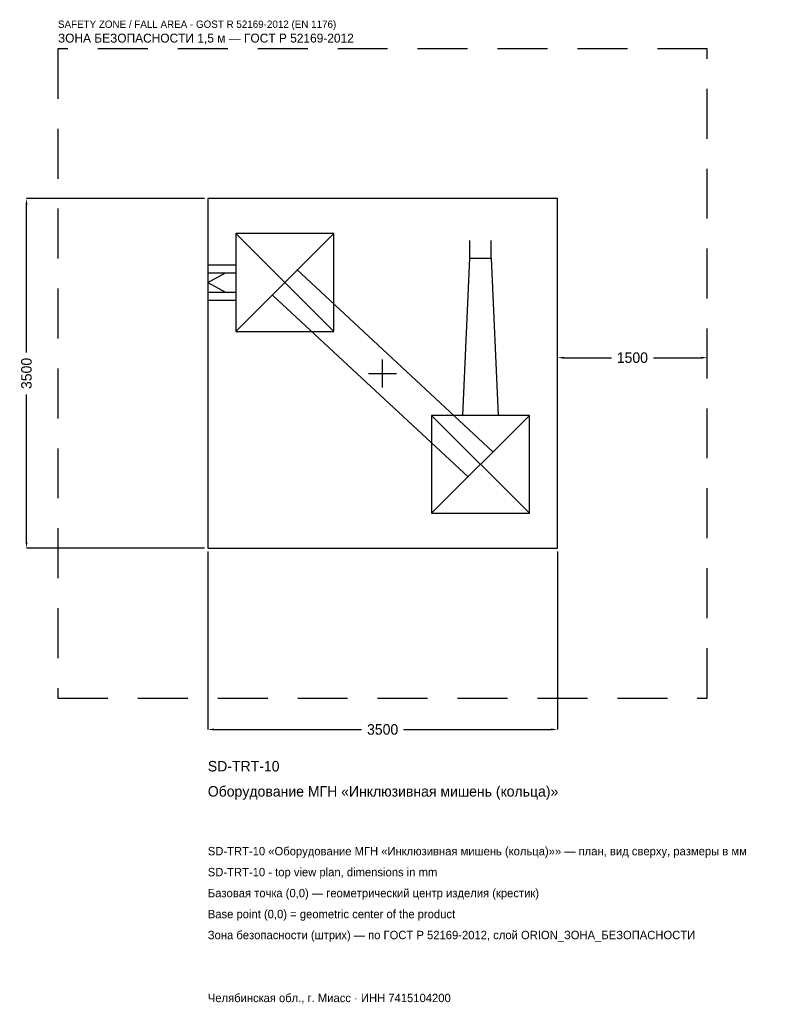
# Model space of a CAD drawing. Header units: metres. Extents: x -3633 to 3851, y -6317 to 3542.
import ezdxf

# ---------------------------------------------------------------- set-up
doc = ezdxf.new("R2010")
doc.units = ezdxf.units.M
doc.linetypes.add('DASHED', pattern=[800, 500, -300])
for name, color, linetype in [('ORION_ДАННЫЕ', 3, 'Continuous'), ('ORION_ЗОНА_БЕЗОПАСНОСТИ', 1, 'Continuous'), ('ORION_КОНТУР', 7, 'Continuous'), ('ORION_РАЗМЕРЫ', 8, 'Continuous')]:
    doc.layers.add(name, color=color, linetype=linetype)
doc.dimstyles.new('ORION', dxfattribs={"dimtxt": 105, "dimasz": 63, "dimexe": 1.25, "dimexo": 31.5, "dimtad": 1, "dimdec": 0, "dimcen": 2.5, "dimazin": 3, "dimtfac": 1, "dimtmove": 0, "dimatfit": 3, "dimarcsym": 0})

# ---------------------------------------------------------------- blocks, each defined once
blk = doc.blocks.new('_CLOSEDFILLED')
at = {"color": 0, "linetype": 'BYBLOCK'}
blk.add_solid([(-1, 0.16), (0, 0), (-1, -0.16)], dxfattribs=at)
blk = doc.blocks.new('*D1')
for p, q in [((-1750, -1781.5), (-1750, -3565)), ((1750, -1781.5), (1750, -3565)), ((-1687, -3565), (-210, -3565)), ((210, -3565), (1687, -3565))]:
    blk.add_line(p, q)
at = {"layer": 'Defpoints'}
for p in [(-1750, -1750), (1750, -1750), (-1750, -3565)]:
    blk.add_point(p, dxfattribs=at)
at = {"layer": 'ORION_РАЗМЕРЫ', "xscale": 63, "yscale": 63, "rotation": 180}
blk.add_blockref('_CLOSEDFILLED', (-1750, -3565), dxfattribs=at)
at = {"layer": 'ORION_РАЗМЕРЫ', "xscale": 63, "yscale": 63}
blk.add_blockref('_CLOSEDFILLED', (1750, -3565), dxfattribs=at)
at = {"layer": 'ORION_РАЗМЕРЫ', "insert": (0, -3565), "char_height": 105, "attachment_point": 5}
blk.add_mtext('3500', dxfattribs=at)
blk = doc.blocks.new('*D2')
for p, q in [((-1781.5, 1750), (-3565, 1750)), ((-3565, 210), (-3565, 1687)), ((-3565, -1687), (-3565, -210)), ((-1781.5, -1750), (-3565, -1750))]:
    blk.add_line(p, q)
at = {"layer": 'Defpoints'}
for p in [(-1750, 1750), (-3565, -1750), (-1750, -1750)]:
    blk.add_point(p, dxfattribs=at)
at = {"layer": 'ORION_РАЗМЕРЫ', "xscale": 63, "yscale": 63}
for p, rotation in [((-3565, 1750), 90), ((-3565, -1750), 270)]:
    blk.add_blockref('_CLOSEDFILLED', p, dxfattribs=dict(at, rotation=rotation))
at = {"layer": 'ORION_РАЗМЕРЫ', "insert": (-3565, 0), "char_height": 105, "attachment_point": 5, "rotation": 90}
blk.add_mtext('3500', dxfattribs=at)
blk = doc.blocks.new('*D3')
for p, q in [((1750, 31.5), (1750, 157.5)), ((1813, 157.5), (2290, 157.5)), ((2710, 157.5), (3187, 157.5)), ((3250, 31.5), (3250, 157.5))]:
    blk.add_line(p, q)
at = {"layer": 'Defpoints'}
for p in [(1750, 157.5), (1750, 0), (3250, 0)]:
    blk.add_point(p, dxfattribs=at)
at = {"layer": 'ORION_РАЗМЕРЫ', "xscale": 63, "yscale": 63, "rotation": 180}
blk.add_blockref('_CLOSEDFILLED', (1750, 157.5), dxfattribs=at)
at = {"layer": 'ORION_РАЗМЕРЫ', "xscale": 63, "yscale": 63}
blk.add_blockref('_CLOSEDFILLED', (3250, 157.5), dxfattribs=at)
at = {"layer": 'ORION_РАЗМЕРЫ', "insert": (2500, 157.5), "char_height": 105, "attachment_point": 5}
blk.add_mtext('1500', dxfattribs=at)
blk = doc.blocks.new('ОРИОН SD-TRT-10 Оборудование МГН Инклюзивная мишень (кольца)')
at = {"layer": 'ORION_ЗОНА_БЕЗОПАСНОСТИ', "linetype": 'DASHED'}
blk.add_lwpolyline([(-3250, -3250), (3250, -3250), (3250, 3250), (-3250, 3250)], close=True, dxfattribs=at)
at = {"layer": 'ORION_КОНТУР'}
for p, q in [((-1470, 420), (-490, 1400)), ((-1470, 1400), (-490, 420)), ((874.2, 1155), (874.2, 1331.4)), ((1085.8, 1155), (1085.8, 1331.4)), ((-1750, 1086.4), (-1470, 1086.4)), ((-1750, 1007), (-1470, 1007)), ((-1750, 910), (-1573.6, 1007)), ((-860, 1039.3), (1100, -780.7)), ((-1750, 910), (-1573.6, 813)), ((-1750, 813), (-1470, 813)), ((-1750, 733.6), (-1470, 733.6)), ((-1100, 780.7), (860, -1039.3)), ((490, -1400), (1470, -420)), ((490, -420), (1470, -1400))]:
    blk.add_line(p, q, dxfattribs=at)
for points in [[(-1750, -1750), (1750, -1750), (1750, 1750), (-1750, 1750)], [(-1470, 420), (-490, 420), (-490, 1400), (-1470, 1400)], [(490, -1400), (1470, -1400), (1470, -420), (490, -420)]]:
    blk.add_lwpolyline(points, close=True, dxfattribs=at)
blk.add_lwpolyline([(803.6, -420), (874.2, 1155), (1085.8, 1155), (1156.4, -420)], dxfattribs=at)
at = {"layer": 'ORION_РАЗМЕРЫ'}
for p, q in [((0, -140), (0, 140)), ((-140, 0), (140, 0))]:
    blk.add_line(p, q, dxfattribs=at)
at = {"layer": 'ORION_ДАННЫЕ'}
for tag, p in [('АРТИКУЛ', (-1750, -3985)), ('НАИМЕНОВАНИЕ', (-1750, -4237))]:
    blk.add_attdef(tag, p, '', height=105, dxfattribs=at)
at = {"layer": 'ORION_ДАННЫЕ', "flags": 1}
for tag, p in [('ПРОИЗВОДИТЕЛЬ', (-1750, -4489)), ('ТЕЛЕФОН', (-1750, -4741)), ('САЙТ', (-1750, -5245)), ('АДРЕС', (-1750, -5497)), ('РЕКВИЗИТЫ', (-1750, -5749)), ('ГАБАРИТЫ', (-1750, -6001)), ('ЗОНА_БЕЗОПАСНОСТИ', (-1750, -6253))]:
    blk.add_attdef(tag, p, '', height=105, dxfattribs=at)
at = {"layer": 'ORION_ЗОНА_БЕЗОПАСНОСТИ', "color": 1}
for s, height, p in [('SAFETY ZONE / FALL AREA - GOST R 52169-2012 (EN 1176)', 73.5, (-3250, 3460)), ('ЗОНА БЕЗОПАСНОСТИ 1,5 м — ГОСТ Р 52169-2012', 89.25, (-3250, 3313))]:
    blk.add_text(s, height=height, dxfattribs=at).set_placement(p)
at = {"layer": 'ORION_РАЗМЕРЫ'}
dim = blk.add_linear_dim(base=(-3565, -1750), p1=(-1750, -1750), p2=(-1750, 1750), angle=90, dimstyle='ORION', dxfattribs=at)
dim.commit()
dim.dimension.update_dxf_attribs({"geometry": '*D2', "text_midpoint": (-3565, 0)})
for base, p1, p2, picture, middle in [((1750, 157.5), (1750, 0), (3250, 0), '*D3', (2500, 157.5)), ((-1750, -3565), (-1750, -1750), (1750, -1750), '*D1', (0, -3565))]:
    dim = blk.add_linear_dim(base=base, p1=p1, p2=p2, dimstyle='ORION', dxfattribs=at)
    dim.commit()
    dim.dimension.update_dxf_attribs({"geometry": picture, "text_midpoint": middle})

msp = doc.modelspace()

# ---------------------------------------------------------------- block references
msp.add_blockref('ОРИОН SD-TRT-10 Оборудование МГН Инклюзивная мишень (кольца)', (0, 0)).add_auto_attribs({'АРТИКУЛ': 'SD-TRT-10', 'НАИМЕНОВАНИЕ': 'Оборудование МГН «Инклюзивная мишень (кольца)»'})

# ---------------------------------------------------------------- texts
at = {"layer": 'ORION_ДАННЫЕ', "color": 3}
for s, p in [('SD-TRT-10 «Оборудование МГН «Инклюзивная мишень (кольца)»» — план, вид сверху, размеры в мм', (-1750, -4825)), ('SD-TRT-10 - top view plan, dimensions in mm', (-1750, -5035)), ('Челябинская обл., г. Миасс · ИНН 7415104200', (-1750, -6295))]:
    msp.add_text(s, height=84, dxfattribs=at).set_placement(p)
at = {"layer": 'ORION_ДАННЫЕ', "color": 7}
for s, p in [('Базовая точка (0,0) — геометрический центр изделия (крестик)', (-1750, -5245)), ('Base point (0,0) = geometric center of the product', (-1750, -5455))]:
    msp.add_text(s, height=84, dxfattribs=at).set_placement(p)
at = {"layer": 'ORION_ДАННЫЕ', "color": 1}
msp.add_text('Зона безопасности (штрих) — по ГОСТ Р 52169-2012, слой ORION_ЗОНА_БЕЗОПАСНОСТИ', height=84, dxfattribs=at).set_placement((-1750, -5665))

doc.saveas('drawing.dxf')
